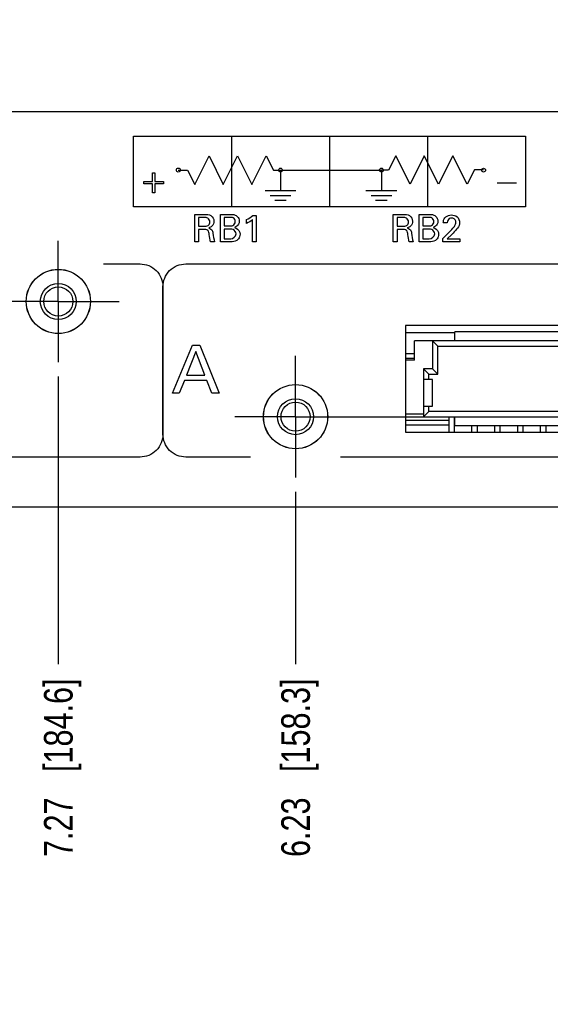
# Model space of a CAD drawing. Header units: inches. Extents: x 0 to 34, y 0 to 22.
# Tile 38 of 78: x 14.4 to 16.7, y 13.4 to 17.7. Entities that reach past the tile are written whole.
import ezdxf

# ---------------------------------------------------------------- set-up
doc = ezdxf.new("R2010")
doc.units = ezdxf.units.IN
doc.header["$LTSCALE"] = 1.87
doc.header["$MEASUREMENT"] = 0
doc.linetypes.add('CENTER', pattern=[0.6, 0.375, -0.075, 0.075, -0.075])
doc.layers.get('0').update_dxf_attribs({"linetype": 'CONTINUOUS'})
doc.layers.add('02___PRT_ALL_AXES', color=7, linetype='CONTINUOUS')
doc.layers.add('DIMENSIONS', color=7, linetype='CONTINUOUS')
doc.styles.get("Standard").update_dxf_attribs({"font": 'txt', "width": 0.8})
doc.dimstyles.new('DIMSTYLE_2', dxfattribs={"dimtxt": 0.125, "dimasz": 0.18, "dimexe": 0.125, "dimexo": 0.0625, "dimgap": 0.09, "dimtad": 0, "dimtih": 1, "dimtoh": 1, "dimzin": 4, "dimdsep": 46, "dimtxsty": 'STANDARD', "dimblk": '_FILLED', "dimblk1": '_FILLED', "dimblk2": '_FILLED', "dimcen": 0.09, "dimadec": 0, "dimazin": 0, "dimtp": 0.001, "dimtm": 0.001, "dimtfac": 1, "dimtofl": 0, "dimtmove": 0, "dimatfit": 3, "dimldrblk": '_FILLED', "dimfxl": 1, "dimtolj": 1, "dimtzin": 4, "dimarcsym": 0})

# ---------------------------------------------------------------- blocks, each defined once
blk = doc.blocks.new('*D42')
at = {"layer": 'DIMENSIONS', "color": 2, "linetype": 'CONTINUOUS'}
blk.add_line((3.9435, 15.6128), (3.9435, 14.8748), dxfattribs=at)
at = {"layer": 'DIMENSIONS', "color": 2, "linetype": 'CONTINUOUS', "insert": (3.881, 14.8123), "char_height": 0.125, "width": 1.325, "attachment_point": 3, "rotation": 90, "line_spacing_factor": 0.9}
blk.add_mtext('17.88{\\Ftxt.shx;\\W1.000000;\\H0.125000; }[454.1]', dxfattribs=at)
blk = doc.blocks.new('_FILLED')
at = {"color": 0, "linetype": 'BYBLOCK'}
blk.add_solid([(0, 0), (-1, 0.174), (-1, -0.174)], dxfattribs=at)
blk = doc.blocks.new('*D43')
at = {"layer": 'DIMENSIONS', "color": 2, "linetype": 'CONTINUOUS'}
blk.add_line((12.3225, 15.9176), (12.3225, 14.8748), dxfattribs=at)
at = {"layer": 'DIMENSIONS', "color": 2, "linetype": 'CONTINUOUS', "insert": (12.26, 14.8123), "char_height": 0.125, "width": 1.225, "attachment_point": 3, "rotation": 90, "line_spacing_factor": 0.9}
blk.add_mtext('9.50{\\Ftxt.shx;\\W1.000000;\\H0.125000; }[241.3]', dxfattribs=at)
blk = doc.blocks.new('*D47')
at = {"layer": 'DIMENSIONS', "color": 2, "linetype": 'CONTINUOUS'}
blk.add_line((6.8226, 16.6067), (6.8226, 14.8748), dxfattribs=at)
at = {"layer": 'DIMENSIONS', "color": 2, "linetype": 'CONTINUOUS', "insert": (6.7601, 14.8123), "char_height": 0.125, "width": 1.425, "attachment_point": 3, "rotation": 90, "line_spacing_factor": 0.9}
blk.add_mtext('2X 15.00{\\Ftxt.shx;\\W1.000000;\\H0.125000; }[381]', dxfattribs=at)
blk = doc.blocks.new('*D50')
at = {"layer": 'DIMENSIONS', "color": 2, "linetype": 'CONTINUOUS'}
blk.add_line((6.1575, 17.1042), (6.1575, 17.9798), dxfattribs=at)
at = {"layer": 'DIMENSIONS', "color": 2, "linetype": 'CONTINUOUS', "insert": (6.095, 18.0423), "char_height": 0.125, "width": 1.325, "attachment_point": 1, "rotation": 90, "line_spacing_factor": 0.9}
blk.add_mtext('15.67{\\Ftxt.shx;\\W1.000000;\\H0.125000; }[397.9]', dxfattribs=at)
blk = doc.blocks.new('*D51')
at = {"layer": 'DIMENSIONS', "color": 2, "linetype": 'CONTINUOUS'}
blk.add_line((15.8148, 15.9573), (22.51, 15.9573), dxfattribs=at)
at = {"layer": 'DIMENSIONS', "color": 2, "linetype": 'CONTINUOUS', "insert": (22.5725, 16.0198), "char_height": 0.125, "width": 1.325, "attachment_point": 1, "line_spacing_factor": 0.9}
blk.add_mtext('3X (.40{\\Ftxt.shx;\\W1.000000;\\H0.125000; }[10])', dxfattribs=at)
blk = doc.blocks.new('*D52')
at = {"layer": 'DIMENSIONS', "color": 2, "linetype": 'CONTINUOUS'}
blk.add_line((20.2775, 16.4613), (22.51, 16.4613), dxfattribs=at)
at = {"layer": 'DIMENSIONS', "color": 2, "linetype": 'CONTINUOUS', "insert": (22.5725, 16.5238), "char_height": 0.125, "width": 1.525, "attachment_point": 1, "line_spacing_factor": 0.9}
blk.add_mtext('3X (.90{\\Ftxt.shx;\\W1.000000;\\H0.125000; }[22.8])', dxfattribs=at)
blk = doc.blocks.new('*D54')
at = {"layer": 'DIMENSIONS', "color": 2, "linetype": 'CONTINUOUS'}
blk.add_line((15.5905, 15.6293), (15.5905, 14.8748), dxfattribs=at)
at = {"layer": 'DIMENSIONS', "color": 2, "linetype": 'CONTINUOUS', "insert": (15.528, 14.8123), "char_height": 0.125, "width": 1.225, "attachment_point": 3, "rotation": 90, "line_spacing_factor": 0.9}
blk.add_mtext('6.23{\\Ftxt.shx;\\W1.000000;\\H0.125000; }[158.3]', dxfattribs=at)
blk = doc.blocks.new('*D55')
at = {"layer": 'DIMENSIONS', "color": 2, "linetype": 'CONTINUOUS'}
blk.add_line((14.5535, 16.1333), (14.5535, 14.8748), dxfattribs=at)
at = {"layer": 'DIMENSIONS', "color": 2, "linetype": 'CONTINUOUS', "insert": (14.491, 14.8123), "char_height": 0.125, "width": 1.225, "attachment_point": 3, "rotation": 90, "line_spacing_factor": 0.9}
blk.add_mtext('7.27{\\Ftxt.shx;\\W1.000000;\\H0.125000; }[184.6]', dxfattribs=at)
blk = doc.blocks.new('*D56')
at = {"layer": 'DIMENSIONS', "color": 2, "linetype": 'CONTINUOUS'}
blk.add_line((10.0905, 15.6293), (10.0905, 14.8748), dxfattribs=at)
at = {"layer": 'DIMENSIONS', "color": 2, "linetype": 'CONTINUOUS', "insert": (10.028, 14.8123), "char_height": 0.125, "width": 1.125, "attachment_point": 3, "rotation": 90, "line_spacing_factor": 0.9}
blk.add_mtext('11.73{\\Ftxt.shx;\\W1.000000;\\H0.125000; }[298]', dxfattribs=at)
blk = doc.blocks.new('*D57')
at = {"layer": 'DIMENSIONS', "color": 2, "linetype": 'CONTINUOUS'}
blk.add_line((9.0535, 16.1333), (9.0535, 14.8748), dxfattribs=at)
at = {"layer": 'DIMENSIONS', "color": 2, "linetype": 'CONTINUOUS', "insert": (8.991, 14.8123), "char_height": 0.125, "width": 1.325, "attachment_point": 3, "rotation": 90, "line_spacing_factor": 0.9}
blk.add_mtext('12.77{\\Ftxt.shx;\\W1.000000;\\H0.125000; }[324.3]', dxfattribs=at)
blk = doc.blocks.new('*D58')
at = {"layer": 'DIMENSIONS', "color": 2, "linetype": 'CONTINUOUS'}
blk.add_line((4.5905, 15.6293), (4.5905, 14.8748), dxfattribs=at)
at = {"layer": 'DIMENSIONS', "color": 2, "linetype": 'CONTINUOUS', "insert": (4.528, 14.8123), "char_height": 0.125, "width": 1.325, "attachment_point": 3, "rotation": 90, "line_spacing_factor": 0.9}
blk.add_mtext('17.23{\\Ftxt.shx;\\W1.000000;\\H0.125000; }[437.7]', dxfattribs=at)

msp = doc.modelspace()

# ---------------------------------------------------------------- linework, layer by layer
at = {"color": 7, "linetype": 'CONTINUOUS'}
for p, q in [((3.01, 17.2923), (21.635, 17.2923)), ((17.335, 16.3568), (16.0705, 16.3568)), ((16.0705, 16.3568), (16.0705, 15.8898)), ((16.0705, 16.3253), (16.287, 16.3253)), ((17.4162, 16.3285), (16.287, 16.3285)), ((16.287, 16.2892), (16.287, 16.3285)), ((17.4162, 16.2892), (16.1099, 16.2892)), ((16.1099, 16.2045), (16.1099, 16.2892)), ((16.1886, 16.2892), (16.2122, 16.2655)), ((16.1886, 16.2892), (16.1886, 16.1671)), ((16.2122, 16.2655), (19.4327, 16.2655)), ((16.2122, 16.1435), (16.2122, 16.2655)), ((16.1099, 16.2323), (16.0705, 16.2323)), ((16.1099, 16.2123), (16.0705, 16.2123)), ((16.1099, 16.2045), (16.0705, 16.2045)), ((16.1886, 16.1671), (16.1492, 16.1671)), ((16.1492, 16.1671), (16.1729, 16.1435)), ((16.1492, 16.1671), (16.1492, 15.9565)), ((16.1886, 16.1671), (16.2122, 16.1435)), ((16.1886, 16.1199), (16.1492, 16.1199)), ((16.1729, 16.1435), (16.2122, 16.1435)), ((16.1729, 16.1199), (16.1729, 16.1435)), ((16.1886, 16.0037), (16.1886, 16.1199)), ((16.1492, 16.0037), (16.1886, 16.0037)), ((16.1729, 15.9801), (16.1492, 15.9565)), ((16.1729, 15.9801), (16.1729, 16.0037)), ((19.4721, 15.9801), (16.1729, 15.9801)), ((16.1492, 15.9683), (16.0705, 15.9683)), ((16.0705, 15.9423), (16.2597, 15.9423)), ((16.1492, 15.9565), (17.4162, 15.9565)), ((16.2597, 15.9565), (16.2597, 15.8898)), ((16.2853, 15.8898), (16.2853, 15.9565)), ((16.2853, 15.9423), (16.287, 15.9423)), ((16.287, 15.9171), (16.287, 15.9565)), ((16.0705, 15.9223), (16.2597, 15.9223)), ((16.2853, 15.9223), (16.287, 15.9223)), ((17.4162, 15.9171), (16.287, 15.9171)), ((16.3597, 15.9171), (16.3597, 15.8898)), ((16.3853, 15.8898), (16.3853, 15.9171)), ((16.4597, 15.9171), (16.4597, 15.8898)), ((16.4853, 15.8898), (16.4853, 15.9171)), ((16.5597, 15.9171), (16.5597, 15.8898)), ((16.5853, 15.8898), (16.5853, 15.9171)), ((16.6597, 15.9171), (16.6597, 15.8898)), ((16.6853, 15.8898), (16.6853, 15.9171)), ((16.0705, 15.8898), (17.335, 15.8898)), ((21.635, 15.5623), (3.01, 15.5623))]:
    msp.add_line(p, q, dxfattribs=at)
at = {"color": 40, "linetype": 'CONTINUOUS'}
for p, q in [((14.8818, 17.1849), (16.5947, 17.1849)), ((14.8818, 16.8753), (14.8818, 17.1849)), ((15.31, 17.1849), (15.31, 16.8753)), ((15.7383, 17.1849), (15.7383, 16.8753)), ((16.1665, 17.1849), (16.1665, 16.8753)), ((16.5947, 17.1849), (16.5947, 16.8753)), ((15.1496, 16.9734), (15.2121, 17.0984)), ((15.2121, 17.0984), (15.2746, 16.9734)), ((15.2746, 16.9734), (15.3371, 17.0984)), ((15.3371, 17.0984), (15.3996, 16.9734)), ((15.3996, 16.9734), (15.4621, 17.0984)), ((15.4621, 17.0984), (15.4933, 17.0359)), ((16.0282, 17.0987), (15.9969, 17.0362)), ((16.0907, 16.9737), (16.0282, 17.0987)), ((16.1532, 17.0987), (16.0907, 16.9737)), ((16.2157, 16.9737), (16.1532, 17.0987)), ((16.2782, 17.0987), (16.2157, 16.9737)), ((16.3407, 16.9737), (16.2782, 17.0987)), ((14.9652, 17.0244), (14.9758, 17.0244)), ((14.9652, 16.9853), (14.9652, 17.0244)), ((14.9758, 17.0244), (14.9758, 16.9853)), ((15.078, 17.0362), (15.1182, 17.0362)), ((15.1182, 17.0362), (15.1496, 16.9734)), ((15.4933, 17.0359), (15.5246, 17.0359)), ((15.5246, 17.0359), (15.9657, 17.0359)), ((15.5246, 17.0359), (15.5246, 16.9468)), ((15.9969, 17.0362), (15.9657, 17.0362)), ((15.9657, 17.0359), (15.9657, 16.9468)), ((16.3721, 17.0365), (16.3407, 16.9737)), ((16.4123, 17.0365), (16.3721, 17.0365)), ((14.9275, 16.9853), (14.9652, 16.9853)), ((14.9275, 16.9753), (14.9275, 16.9853)), ((14.9652, 16.9753), (14.9275, 16.9753)), ((14.9652, 16.9358), (14.9652, 16.9753)), ((14.9758, 16.9853), (15.0135, 16.9853)), ((15.0135, 16.9753), (14.9758, 16.9753)), ((14.9758, 16.9753), (14.9758, 16.9358)), ((15.0135, 16.9853), (15.0135, 16.9753)), ((16.4721, 16.9807), (16.5562, 16.9807)), ((14.9758, 16.9358), (14.9652, 16.9358)), ((15.4569, 16.9468), (15.5923, 16.9468)), ((15.479, 16.9253), (15.5701, 16.9253)), ((15.898, 16.9468), (16.0334, 16.9468)), ((15.9202, 16.9253), (16.0112, 16.9253)), ((15.4992, 16.9038), (15.55, 16.9038)), ((15.9403, 16.9038), (15.9911, 16.9038)), ((15.7383, 16.8753), (14.8818, 16.8753)), ((15.1496, 16.8423), (15.1926, 16.8423)), ((15.1496, 16.7221), (15.1496, 16.8423)), ((15.2622, 16.8423), (15.3052, 16.8423)), ((15.2622, 16.7221), (15.2622, 16.8423)), ((16.5947, 16.8753), (15.7383, 16.8753)), ((16.0176, 16.8423), (16.0606, 16.8423)), ((16.0176, 16.7221), (16.0176, 16.8423)), ((16.1303, 16.8423), (16.1733, 16.8423)), ((16.1303, 16.7221), (16.1303, 16.8423)), ((15.1921, 16.8283), (15.1657, 16.8283)), ((15.1657, 16.8283), (15.1657, 16.7905)), ((15.3024, 16.8287), (15.2784, 16.8287)), ((15.2784, 16.8287), (15.2784, 16.7915)), ((15.3759, 16.8025), (15.3759, 16.8192)), ((15.4027, 16.7221), (15.4027, 16.8192)), ((15.4039, 16.8373), (15.4187, 16.8373)), ((15.4187, 16.8373), (15.4187, 16.7221)), ((16.0601, 16.8283), (16.0338, 16.8283)), ((16.0338, 16.8283), (16.0338, 16.7905)), ((16.1704, 16.8287), (16.1465, 16.8287)), ((16.1465, 16.8287), (16.1465, 16.7915)), ((16.2536, 16.8059), (16.2361, 16.8059)), ((15.1657, 16.7905), (15.1921, 16.7905)), ((15.1871, 16.7764), (15.1661, 16.7764)), ((15.1661, 16.7764), (15.1661, 16.7221)), ((15.2784, 16.7915), (15.3017, 16.7915)), ((15.3076, 16.7772), (15.2784, 16.7772)), ((15.2784, 16.7772), (15.2784, 16.7356)), ((16.0338, 16.7905), (16.0601, 16.7905)), ((16.0551, 16.7764), (16.0341, 16.7764)), ((16.0341, 16.7764), (16.0341, 16.7221)), ((16.1465, 16.7915), (16.1698, 16.7915)), ((16.1756, 16.7772), (16.1465, 16.7772)), ((16.1465, 16.7772), (16.1465, 16.7356)), ((16.2345, 16.7372), (16.2646, 16.7669)), ((16.2731, 16.7544), (16.253, 16.7352)), ((15.1661, 16.7221), (15.1496, 16.7221)), ((15.2367, 16.7221), (15.2189, 16.7221)), ((15.3061, 16.7221), (15.2622, 16.7221)), ((15.2784, 16.7356), (15.3069, 16.7356)), ((15.4187, 16.7221), (15.4027, 16.7221)), ((16.0341, 16.7221), (16.0176, 16.7221)), ((16.1048, 16.7221), (16.0869, 16.7221)), ((16.1741, 16.7221), (16.1303, 16.7221)), ((16.1465, 16.7356), (16.1749, 16.7356)), ((16.2345, 16.7221), (16.2345, 16.7372)), ((16.3078, 16.7221), (16.2345, 16.7221)), ((16.253, 16.7352), (16.3078, 16.7352)), ((16.3078, 16.7352), (16.3078, 16.7221)), ((14.7505, 16.6256), (14.9107, 16.6256)), ((15.1107, 16.6256), (19.8565, 16.6256)), ((15.0107, 15.8806), (15.0107, 16.5256)), ((15.0107, 16.5256), (15.0107, 15.8806)), ((15.0519, 16.0603), (15.1406, 16.2708)), ((15.1548, 16.242), (15.114, 16.1387)), ((15.1406, 16.2708), (15.1718, 16.2708)), ((15.1936, 16.1387), (15.1548, 16.242)), ((15.1718, 16.2708), (15.2569, 16.0603)), ((15.1047, 16.1151), (15.0819, 16.0603)), ((15.2024, 16.1151), (15.1047, 16.1151)), ((15.114, 16.1387), (15.1936, 16.1387)), ((15.2251, 16.0603), (15.2024, 16.1151)), ((15.0819, 16.0603), (15.0519, 16.0603)), ((15.2569, 16.0603), (15.2251, 16.0603)), ((14.9107, 15.7806), (10.2875, 15.7806)), ((15.3935, 15.7806), (15.1107, 15.7806)), ((20.4107, 15.7806), (15.7874, 15.7806))]:
    msp.add_line(p, q, dxfattribs=at)
at = {"color": 7, "linetype": 'CONTINUOUS'}
for centre, radius in [((14.5535, 16.4613), 0.1402), ((14.5535, 16.4613), 0.0787), ((14.5535, 16.4613), 0.0636), ((15.5905, 15.9573), 0.1402), ((15.5905, 15.9573), 0.0787), ((15.5905, 15.9573), 0.0636)]:
    msp.add_circle(centre, radius, dxfattribs=at)
at = {"color": 40, "linetype": 'CONTINUOUS'}
for points in [[(15.0693, 17.0362), (15.0693, 17.0403), (15.0739, 17.0449), (15.078, 17.0449)], [(15.078, 17.0275), (15.0739, 17.0275), (15.0693, 17.0321), (15.0693, 17.0362)], [(15.078, 17.0449), (15.0821, 17.0449), (15.0867, 17.0403), (15.0867, 17.0362)], [(15.0867, 17.0362), (15.0867, 17.0321), (15.0821, 17.0275), (15.078, 17.0275)], [(15.5159, 17.0359), (15.5159, 17.04), (15.5205, 17.0446), (15.5246, 17.0446)], [(15.5246, 17.0272), (15.5205, 17.0272), (15.5159, 17.0318), (15.5159, 17.0359)], [(15.5246, 17.0446), (15.5287, 17.0446), (15.5333, 17.04), (15.5333, 17.0359)], [(15.5333, 17.0359), (15.5333, 17.0318), (15.5287, 17.0272), (15.5246, 17.0272)], [(15.957, 17.0359), (15.957, 17.04), (15.9616, 17.0446), (15.9657, 17.0446)], [(15.9657, 17.0272), (15.9616, 17.0272), (15.957, 17.0318), (15.957, 17.0359)], [(15.9657, 17.0446), (15.9698, 17.0446), (15.9744, 17.04), (15.9744, 17.0359)], [(15.9744, 17.0359), (15.9744, 17.0318), (15.9698, 17.0272), (15.9657, 17.0272)], [(16.4036, 17.0357), (16.4036, 17.0397), (16.4082, 17.0443), (16.4123, 17.0443)], [(16.4123, 17.027), (16.4082, 17.027), (16.4036, 17.0316), (16.4036, 17.0357)], [(16.4123, 17.0443), (16.4164, 17.0443), (16.421, 17.0397), (16.421, 17.0357)], [(16.421, 17.0357), (16.421, 17.0316), (16.4164, 17.027), (16.4123, 17.027)], [(15.1926, 16.8423), (15.202, 16.8423), (15.2123, 16.8418), (15.2202, 16.8367)], [(16.0606, 16.8423), (16.07, 16.8423), (16.0804, 16.8418), (16.0883, 16.8367)], [(16.2468, 16.8312), (16.2535, 16.8369), (16.263, 16.8395), (16.2718, 16.8395)], [(15.2202, 16.8367), (15.2281, 16.8317), (15.2335, 16.8215), (15.2335, 16.8122)], [(15.2335, 16.8122), (15.2335, 16.8045), (15.2305, 16.7963), (15.225, 16.7909)], [(15.3355, 16.8335), (15.3411, 16.8282), (15.344, 16.8197), (15.344, 16.812)], [(15.3759, 16.8192), (15.3858, 16.8243), (15.3954, 16.8302), (15.4039, 16.8373)], [(15.4027, 16.8192), (15.3947, 16.8124), (15.3854, 16.807), (15.3759, 16.8025)], [(16.0883, 16.8367), (16.0961, 16.8317), (16.1016, 16.8215), (16.1016, 16.8122)], [(16.1016, 16.8122), (16.1016, 16.8045), (16.0985, 16.7963), (16.0931, 16.7909)], [(16.2036, 16.8335), (16.2091, 16.8282), (16.2121, 16.8197), (16.2121, 16.812)], [(15.1921, 16.7905), (15.1974, 16.7905), (15.2033, 16.7905), (15.2079, 16.7932)], [(15.225, 16.7909), (15.2212, 16.7871), (15.2161, 16.7845), (15.2109, 16.783)], [(15.2189, 16.7221), (15.2155, 16.7323), (15.2147, 16.7432), (15.2134, 16.7539)], [(15.2292, 16.7599), (15.2307, 16.7471), (15.2325, 16.7342), (15.2367, 16.7221)], [(15.3069, 16.7356), (15.3174, 16.7356), (15.3305, 16.7459), (15.3305, 16.7564)], [(16.0601, 16.7905), (16.0655, 16.7905), (16.0713, 16.7905), (16.0759, 16.7932)], [(16.0931, 16.7909), (16.0893, 16.7871), (16.0841, 16.7845), (16.0789, 16.783)], [(16.0869, 16.7221), (16.0835, 16.7323), (16.0828, 16.7432), (16.0814, 16.7539)], [(16.0973, 16.7599), (16.0988, 16.7471), (16.1005, 16.7342), (16.1048, 16.7221)], [(16.1749, 16.7356), (16.1854, 16.7356), (16.1986, 16.7459), (16.1986, 16.7564)], [(16.2646, 16.7669), (16.271, 16.7731), (16.2772, 16.7796), (16.2824, 16.7867)], [(16.2944, 16.777), (16.288, 16.7689), (16.2805, 16.7617), (16.2731, 16.7544)], [(15.3332, 16.7276), (15.3255, 16.7225), (15.3153, 16.7221), (15.3061, 16.7221)], [(16.2013, 16.7276), (16.1936, 16.7225), (16.1833, 16.7221), (16.1741, 16.7221)]]:
    msp.add_open_spline(points, degree=3, dxfattribs=at)
for points, knots in [([(15.3052, 16.8423), (15.3085, 16.8423), (15.3191, 16.8423), (15.3303, 16.8387), (15.3355, 16.8335)], [0, 0, 0, 0, 0.308404, 1, 1, 1, 1]), ([(16.1733, 16.8423), (16.1766, 16.8423), (16.1871, 16.8423), (16.1983, 16.8387), (16.2036, 16.8335)], [0, 0, 0, 0, 0.308404, 1, 1, 1, 1]), ([(16.2718, 16.8395), (16.2803, 16.8395), (16.3, 16.8352), (16.3074, 16.8153), (16.3074, 16.8059)], [0, 0, 0, 0, 0.474205, 1, 1, 1, 1]), ([(15.216, 16.8089), (15.216, 16.8154), (15.2094, 16.8283), (15.197, 16.8283), (15.1921, 16.8283)], [0, 0, 0, 0, 0.570527, 1, 1, 1, 1]), ([(15.2079, 16.7932), (15.2087, 16.7937), (15.2136, 16.7971), (15.216, 16.8038), (15.216, 16.8089)], [0, 0, 0, 0, 0.153858, 1, 1, 1, 1]), ([(15.3017, 16.7915), (15.3067, 16.7915), (15.3188, 16.7917), (15.3267, 16.804), (15.3267, 16.8105)], [0, 0, 0, 0, 0.43055, 1, 1, 1, 1]), ([(15.3267, 16.8105), (15.3267, 16.8166), (15.3201, 16.8294), (15.3076, 16.8287), (15.3024, 16.8287)], [0, 0, 0, 0, 0.534883, 1, 1, 1, 1]), ([(15.344, 16.812), (15.344, 16.8079), (15.3424, 16.7954), (15.331, 16.7876), (15.3237, 16.7849)], [0, 0, 0, 0, 0.349495, 1, 1, 1, 1]), ([(16.0841, 16.8089), (16.0841, 16.8154), (16.0774, 16.8283), (16.065, 16.8283), (16.0601, 16.8283)], [0, 0, 0, 0, 0.570527, 1, 1, 1, 1]), ([(16.0759, 16.7932), (16.0767, 16.7937), (16.0817, 16.7971), (16.0841, 16.8038), (16.0841, 16.8089)], [0, 0, 0, 0, 0.153858, 1, 1, 1, 1]), ([(16.1698, 16.7915), (16.1747, 16.7915), (16.1869, 16.7917), (16.1948, 16.804), (16.1948, 16.8105)], [0, 0, 0, 0, 0.43055, 1, 1, 1, 1]), ([(16.1948, 16.8105), (16.1948, 16.8166), (16.1882, 16.8294), (16.1757, 16.8287), (16.1704, 16.8287)], [0, 0, 0, 0, 0.534883, 1, 1, 1, 1]), ([(16.2121, 16.812), (16.2121, 16.8079), (16.2104, 16.7954), (16.1991, 16.7876), (16.1918, 16.7849)], [0, 0, 0, 0, 0.349495, 1, 1, 1, 1]), ([(16.2361, 16.8059), (16.2362, 16.8076), (16.2366, 16.8168), (16.2411, 16.8262), (16.2468, 16.8312)], [0, 0, 0, 0, 0.184692, 1, 1, 1, 1]), ([(16.2725, 16.826), (16.2688, 16.826), (16.2578, 16.8244), (16.2536, 16.8123), (16.2536, 16.8059)], [0, 0, 0, 0, 0.362818, 1, 1, 1, 1]), ([(16.2909, 16.8072), (16.2909, 16.809), (16.2904, 16.8183), (16.2799, 16.826), (16.2725, 16.826)], [0, 0, 0, 0, 0.192981, 1, 1, 1, 1]), ([(16.2824, 16.7867), (16.2839, 16.7887), (16.2882, 16.7948), (16.2909, 16.8022), (16.2909, 16.8072)], [0, 0, 0, 0, 0.332903, 1, 1, 1, 1]), ([(16.3074, 16.8059), (16.3074, 16.8041), (16.3072, 16.7933), (16.2999, 16.784), (16.2944, 16.777)], [0, 0, 0, 0, 0.167763, 1, 1, 1, 1]), ([(15.2134, 16.7539), (15.2127, 16.7601), (15.21, 16.7758), (15.1939, 16.7764), (15.1871, 16.7764)], [0, 0, 0, 0, 0.479607, 1, 1, 1, 1]), ([(15.2109, 16.783), (15.2178, 16.7812), (15.2277, 16.7736), (15.2288, 16.7631), (15.2292, 16.7599)], [0, 0, 0, 0, 0.686827, 1, 1, 1, 1]), ([(15.3305, 16.7564), (15.3305, 16.7642), (15.3222, 16.7762), (15.3109, 16.7772), (15.3076, 16.7772)], [0, 0, 0, 0, 0.702212, 1, 1, 1, 1]), ([(15.3237, 16.7849), (15.326, 16.7842), (15.3387, 16.7806), (15.3477, 16.7658), (15.3477, 16.7549)], [0, 0, 0, 0, 0.178322, 1, 1, 1, 1]), ([(15.3477, 16.7549), (15.3477, 16.7513), (15.3462, 16.7406), (15.339, 16.7314), (15.3332, 16.7276)], [0, 0, 0, 0, 0.342976, 1, 1, 1, 1]), ([(16.0814, 16.7539), (16.0807, 16.7601), (16.0781, 16.7758), (16.062, 16.7764), (16.0551, 16.7764)], [0, 0, 0, 0, 0.479607, 1, 1, 1, 1]), ([(16.0789, 16.783), (16.0858, 16.7812), (16.0957, 16.7736), (16.0969, 16.7631), (16.0973, 16.7599)], [0, 0, 0, 0, 0.686827, 1, 1, 1, 1]), ([(16.1986, 16.7564), (16.1986, 16.7642), (16.1902, 16.7762), (16.1789, 16.7772), (16.1756, 16.7772)], [0, 0, 0, 0, 0.702212, 1, 1, 1, 1]), ([(16.1918, 16.7849), (16.194, 16.7842), (16.2068, 16.7806), (16.2158, 16.7658), (16.2158, 16.7549)], [0, 0, 0, 0, 0.178322, 1, 1, 1, 1]), ([(16.2158, 16.7549), (16.2158, 16.7513), (16.2143, 16.7406), (16.2071, 16.7314), (16.2013, 16.7276)], [0, 0, 0, 0, 0.342976, 1, 1, 1, 1]), ([(14.9107, 16.6256), (14.9362, 16.6256), (14.9892, 16.6041), (15.0107, 16.5511), (15.0107, 16.5256)], [0, 0, 0, 0, 0.500011, 1, 1, 1, 1]), ([(15.0107, 16.5256), (15.0107, 16.5511), (15.0322, 16.6041), (15.0852, 16.6256), (15.1107, 16.6256)], [0, 0, 0, 0, 0.499987, 1, 1, 1, 1]), ([(15.0107, 15.8806), (15.0107, 15.8551), (14.9892, 15.8021), (14.9362, 15.7806), (14.9107, 15.7806)], [0, 0, 0, 0, 0.499989, 1, 1, 1, 1]), ([(15.1107, 15.7806), (15.0852, 15.7806), (15.0322, 15.8021), (15.0107, 15.8551), (15.0107, 15.8806)], [0, 0, 0, 0, 0.500013, 1, 1, 1, 1])]:
    msp.add_open_spline(points, degree=3, knots=knots, dxfattribs=at)
at = {"layer": '02___PRT_ALL_AXES', "color": 7, "linetype": 'CENTER'}
for p, q in [((14.5535, 16.4613), (14.5535, 16.7268)), ((14.5535, 16.4613), (14.288, 16.4613)), ((14.5535, 16.4613), (14.819, 16.4613)), ((14.5535, 16.4613), (14.5535, 16.1958)), ((15.5905, 15.9573), (15.5905, 16.2228)), ((15.5905, 15.9573), (15.325, 15.9573)), ((15.5905, 15.9573), (15.856, 15.9573)), ((15.5905, 15.9573), (15.5905, 15.6918))]:
    msp.add_line(p, q, dxfattribs=at)
at = {"layer": '02___PRT_ALL_AXES', "color": 7, "linetype": 'CONTINUOUS'}
for centre in [(14.5535, 16.4613), (15.5905, 15.9573)]:
    msp.add_circle(centre, 0.1405, dxfattribs=at)

# ---------------------------------------------------------------- dimensions: what is measured, and where the dimension line sits
at = {"layer": 'DIMENSIONS', "color": 2, "linetype": 'CONTINUOUS'}
for feature_location, offset, origin, picture, middle in [((6.1574735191, 17.1041597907), (0, 0.8756299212), (21.8224735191, 17.0416597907), '*D50', (6.1574735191, 18.7047897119)), ((9.0535, 16.1333), (0, -1.2585), (21.8225, 16.1958), '*D57', (9.0535, 14.1498)), ((14.5535, 16.1333), (0, -1.2585), (21.8225, 16.1958), '*D55', (14.5535, 14.1998)), ((12.3225, 15.9176), (0, -1.0428), (21.8225, 15.9801), '*D43', (12.3225, 14.1998)), ((3.9435, 15.6128), (0, -0.738), (21.8225, 15.6753), '*D42', (3.9435, 14.1498)), ((4.5905, 15.6293), (0, -0.7545), (21.8225, 15.6918), '*D58', (4.5905, 14.1498)), ((10.0905, 15.6293), (0, -0.7545), (21.8225, 15.6918), '*D56', (10.0905, 14.2498)), ((15.5905, 15.6293), (0, -0.7545), (21.8225, 15.6918), '*D54', (15.5905, 14.1998))]:
    dim = msp.add_ordinate_dim(feature_location=feature_location, offset=offset, dtype=1, origin=origin, dimstyle='DIMSTYLE_2', override={"dimtad": 1, "dimtih": 0, "dimtoh": 0}, dxfattribs=at)
    dim.commit()
    dim.dimension.update_dxf_attribs({"geometry": picture, "text_midpoint": middle})
for feature_location, offset, dtype, origin, text, picture, middle in [((6.8226, 16.6067), (0, -1.7319), 1, (21.8225, 16.6692), '2X <>', '*D47', (6.8226, 14.0998)), ((20.2775, 16.4613), (2.2324, 0), 0, (8.788, 15.5623), '3X (<>)', '*D52', (23.335, 16.4613)), ((15.8147601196, 15.9572897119), (6.6952133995, 0), 0, (4.3249735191, 15.5622897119), '3X (<>)', '*D51', (23.2349735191, 15.9572897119))]:
    dim = msp.add_ordinate_dim(feature_location=feature_location, offset=offset, dtype=dtype, origin=origin, text=text, dimstyle='DIMSTYLE_2', override={"dimtad": 1, "dimtih": 0, "dimtoh": 0}, dxfattribs=at)
    dim.commit()
    dim.dimension.update_dxf_attribs({"geometry": picture, "text_midpoint": middle})

doc.saveas('drawing.dxf')
